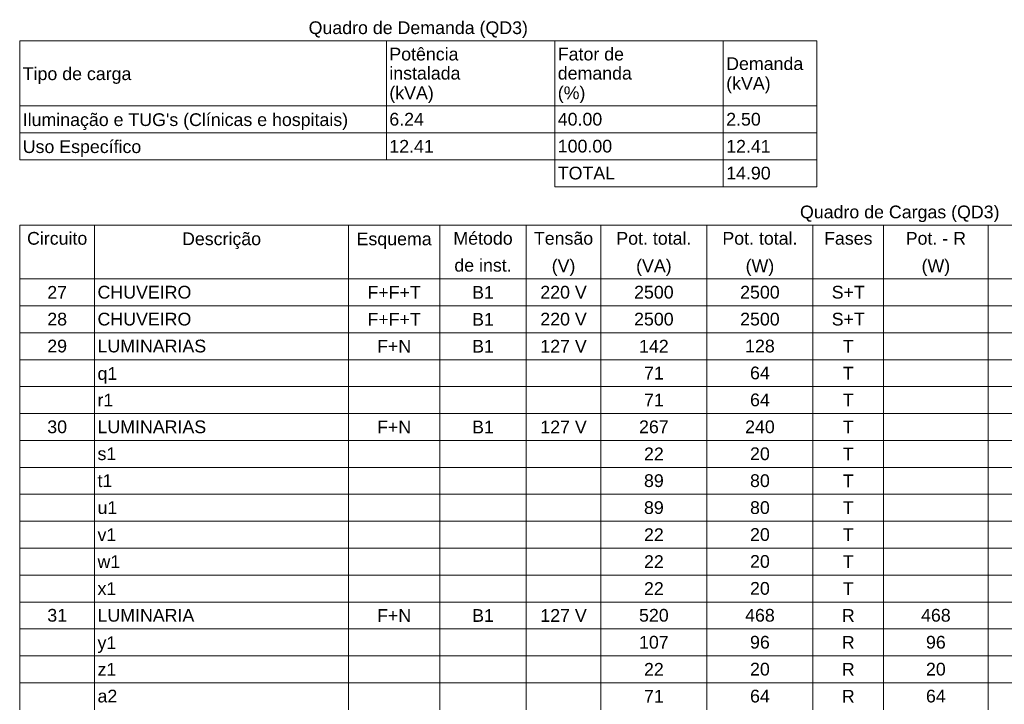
# Model space of a CAD drawing. Header units: feet. Extents: x -18 to 1038, y -110 to 48.
# Tile 16 of 199: x 33.19 to 41.71, y -39.31 to -33.4. Entities that reach past the tile are written whole.
import ezdxf

# ---------------------------------------------------------------- set-up
doc = ezdxf.new("R2010")
doc.units = ezdxf.units.FT
doc.header["$MEASUREMENT"] = 0
doc.layers.add('DI-Tabelas', color=7, linetype='Continuous', lineweight=5)
doc.styles.add('Arial', font='arial.ttf')

msp = doc.modelspace()

# ---------------------------------------------------------------- linework, layer by layer
at = {"layer": 'DI-Tabelas'}
for p, q in [((40.0854, -33.5773), (33.1959, -33.5773)), ((33.1959, -34.1399), (33.1959, -33.5773)), ((36.3654, -33.5773), (36.3654, -34.1399)), ((37.8216, -33.5773), (37.8216, -34.1399)), ((39.2776, -33.5773), (39.2776, -34.1399)), ((40.0854, -33.5773), (40.0854, -34.1399)), ((36.3654, -34.1399), (33.1959, -34.1399)), ((33.1959, -34.3725), (33.1959, -34.1399)), ((33.1959, -34.1399), (36.3654, -34.1399)), ((37.8216, -34.1399), (36.3654, -34.1399)), ((36.3654, -34.1399), (36.3654, -34.3725)), ((36.3654, -34.1399), (37.8216, -34.1399)), ((39.2776, -34.1399), (37.8216, -34.1399)), ((37.8216, -34.1399), (37.8216, -34.3725)), ((37.8216, -34.1399), (39.2776, -34.1399)), ((40.0854, -34.1399), (39.2776, -34.1399)), ((39.2776, -34.1399), (39.2776, -34.3725)), ((39.2776, -34.1399), (40.0854, -34.1399)), ((40.0854, -34.1399), (40.0854, -34.3725)), ((36.3654, -34.3725), (33.1959, -34.3725)), ((33.1959, -34.6051), (33.1959, -34.3725)), ((37.8216, -34.3725), (36.3654, -34.3725)), ((36.3654, -34.3725), (36.3654, -34.6051)), ((39.2776, -34.3725), (37.8216, -34.3725)), ((37.8216, -34.3725), (37.8216, -34.6051)), ((40.0854, -34.3725), (39.2776, -34.3725)), ((39.2776, -34.3725), (39.2776, -34.6051)), ((40.0854, -34.3725), (40.0854, -34.6051)), ((36.3654, -34.6051), (33.1959, -34.6051)), ((37.8216, -34.6051), (36.3654, -34.6051)), ((39.2776, -34.6051), (37.8216, -34.6051)), ((37.8216, -34.6051), (37.8216, -34.8377)), ((40.0854, -34.6051), (39.2776, -34.6051)), ((39.2776, -34.6051), (39.2776, -34.8377)), ((40.0854, -34.6051), (40.0854, -34.8377)), ((39.2776, -34.8377), (37.8216, -34.8377)), ((40.0854, -34.8377), (39.2776, -34.8377)), ((48.4115, -35.169), (33.1947, -35.169)), ((33.1947, -35.4016), (33.1947, -35.169)), ((33.8426, -35.169), (33.8426, -35.4016)), ((36.0372, -35.169), (36.0372, -35.4016)), ((36.8263, -35.169), (36.8263, -35.4016)), ((37.5742, -35.169), (37.5742, -35.4016)), ((38.2189, -35.169), (38.2189, -35.4016)), ((39.1358, -35.169), (39.1358, -35.4016)), ((40.0528, -35.169), (40.0528, -35.4016)), ((40.6633, -35.169), (40.6633, -35.4016)), ((41.5673, -35.169), (41.5673, -35.4016)), ((33.1947, -35.6342), (33.1947, -35.4016)), ((33.8426, -35.4016), (33.8426, -35.6342)), ((36.0372, -35.4016), (36.0372, -35.6342)), ((36.8263, -35.4016), (36.8263, -35.6342)), ((37.5742, -35.4016), (37.5742, -35.6342)), ((38.2189, -35.4016), (38.2189, -35.6342)), ((39.1358, -35.4016), (39.1358, -35.6342)), ((40.0528, -35.4016), (40.0528, -35.6342)), ((40.6633, -35.4016), (40.6633, -35.6342)), ((41.5673, -35.4016), (41.5673, -35.6342)), ((33.8426, -35.6342), (33.1947, -35.6342)), ((33.1947, -35.8668), (33.1947, -35.6342)), ((33.1947, -35.6342), (33.8426, -35.6342)), ((36.0372, -35.6342), (33.8426, -35.6342)), ((33.8426, -35.6342), (33.8426, -35.8668)), ((33.8426, -35.6342), (36.0372, -35.6342)), ((36.8263, -35.6342), (36.0372, -35.6342)), ((36.0372, -35.6342), (36.0372, -35.8668)), ((36.0372, -35.6342), (36.8263, -35.6342)), ((37.5742, -35.6342), (36.8263, -35.6342)), ((36.8263, -35.6342), (36.8263, -35.8668)), ((36.8263, -35.6342), (37.5742, -35.6342)), ((38.2189, -35.6342), (37.5742, -35.6342)), ((37.5742, -35.6342), (37.5742, -35.8668)), ((37.5742, -35.6342), (38.2189, -35.6342)), ((39.1358, -35.6342), (38.2189, -35.6342)), ((38.2189, -35.6342), (38.2189, -35.8668)), ((38.2189, -35.6342), (39.1358, -35.6342)), ((40.0528, -35.6342), (39.1358, -35.6342)), ((39.1358, -35.6342), (39.1358, -35.8668)), ((39.1358, -35.6342), (40.0528, -35.6342)), ((40.6633, -35.6342), (40.0528, -35.6342)), ((40.0528, -35.6342), (40.0528, -35.8668)), ((40.0528, -35.6342), (40.6633, -35.6342)), ((41.5673, -35.6342), (40.6633, -35.6342)), ((40.6633, -35.6342), (40.6633, -35.8668)), ((40.6633, -35.6342), (41.5673, -35.6342)), ((42.4619, -35.6342), (41.5673, -35.6342)), ((41.5673, -35.6342), (41.5673, -35.8668)), ((41.5673, -35.6342), (42.4619, -35.6342)), ((33.8426, -35.8668), (33.1947, -35.8668)), ((33.1947, -36.0994), (33.1947, -35.8668)), ((36.0372, -35.8668), (33.8426, -35.8668)), ((33.8426, -35.8668), (33.8426, -36.0994)), ((36.8263, -35.8668), (36.0372, -35.8668)), ((36.0372, -35.8668), (36.0372, -36.0994)), ((37.5742, -35.8668), (36.8263, -35.8668)), ((36.8263, -35.8668), (36.8263, -36.0994)), ((38.2189, -35.8668), (37.5742, -35.8668)), ((37.5742, -35.8668), (37.5742, -36.0994)), ((39.1358, -35.8668), (38.2189, -35.8668)), ((38.2189, -35.8668), (38.2189, -36.0994)), ((40.0528, -35.8668), (39.1358, -35.8668)), ((39.1358, -35.8668), (39.1358, -36.0994)), ((40.6633, -35.8668), (40.0528, -35.8668)), ((40.0528, -35.8668), (40.0528, -36.0994)), ((41.5673, -35.8668), (40.6633, -35.8668)), ((40.6633, -35.8668), (40.6633, -36.0994)), ((42.4619, -35.8668), (41.5673, -35.8668)), ((41.5673, -35.8668), (41.5673, -36.0994)), ((33.8426, -36.0994), (33.1947, -36.0994)), ((33.1947, -36.332), (33.1947, -36.0994)), ((36.0372, -36.0994), (33.8426, -36.0994)), ((33.8426, -36.0994), (33.8426, -36.332)), ((36.8263, -36.0994), (36.0372, -36.0994)), ((36.0372, -36.0994), (36.0372, -36.332)), ((37.5742, -36.0994), (36.8263, -36.0994)), ((36.8263, -36.0994), (36.8263, -36.332)), ((38.2189, -36.0994), (37.5742, -36.0994)), ((37.5742, -36.0994), (37.5742, -36.332)), ((39.1358, -36.0994), (38.2189, -36.0994)), ((38.2189, -36.0994), (38.2189, -36.332)), ((40.0528, -36.0994), (39.1358, -36.0994)), ((39.1358, -36.0994), (39.1358, -36.332)), ((40.6633, -36.0994), (40.0528, -36.0994)), ((40.0528, -36.0994), (40.0528, -36.332)), ((41.5673, -36.0994), (40.6633, -36.0994)), ((40.6633, -36.0994), (40.6633, -36.332)), ((42.4619, -36.0994), (41.5673, -36.0994)), ((41.5673, -36.0994), (41.5673, -36.332)), ((33.8426, -36.332), (33.1947, -36.332)), ((33.1947, -36.5646), (33.1947, -36.332)), ((36.0372, -36.332), (33.8426, -36.332)), ((33.8426, -36.332), (33.8426, -36.5646)), ((36.8263, -36.332), (36.0372, -36.332)), ((36.0372, -36.332), (36.0372, -36.5646)), ((37.5742, -36.332), (36.8263, -36.332)), ((36.8263, -36.332), (36.8263, -36.5646)), ((38.2189, -36.332), (37.5742, -36.332)), ((37.5742, -36.332), (37.5742, -36.5646)), ((39.1358, -36.332), (38.2189, -36.332)), ((38.2189, -36.332), (38.2189, -36.5646)), ((40.0528, -36.332), (39.1358, -36.332)), ((39.1358, -36.332), (39.1358, -36.5646)), ((40.6633, -36.332), (40.0528, -36.332)), ((40.0528, -36.332), (40.0528, -36.5646)), ((41.5673, -36.332), (40.6633, -36.332)), ((40.6633, -36.332), (40.6633, -36.5646)), ((42.4619, -36.332), (41.5673, -36.332)), ((41.5673, -36.332), (41.5673, -36.5646)), ((33.8426, -36.5646), (33.1947, -36.5646)), ((33.1947, -36.7972), (33.1947, -36.5646)), ((36.0372, -36.5646), (33.8426, -36.5646)), ((33.8426, -36.5646), (33.8426, -36.7972)), ((36.8263, -36.5646), (36.0372, -36.5646)), ((36.0372, -36.5646), (36.0372, -36.7972)), ((37.5742, -36.5646), (36.8263, -36.5646)), ((36.8263, -36.5646), (36.8263, -36.7972)), ((38.2189, -36.5646), (37.5742, -36.5646)), ((37.5742, -36.5646), (37.5742, -36.7972)), ((39.1358, -36.5646), (38.2189, -36.5646)), ((38.2189, -36.5646), (38.2189, -36.7972)), ((40.0528, -36.5646), (39.1358, -36.5646)), ((39.1358, -36.5646), (39.1358, -36.7972)), ((40.6633, -36.5646), (40.0528, -36.5646)), ((40.0528, -36.5646), (40.0528, -36.7972)), ((41.5673, -36.5646), (40.6633, -36.5646)), ((40.6633, -36.5646), (40.6633, -36.7972)), ((42.4619, -36.5646), (41.5673, -36.5646)), ((41.5673, -36.5646), (41.5673, -36.7972)), ((33.8426, -36.7972), (33.1947, -36.7972)), ((33.1947, -37.0298), (33.1947, -36.7972)), ((36.0372, -36.7972), (33.8426, -36.7972)), ((33.8426, -36.7972), (33.8426, -37.0298)), ((36.8263, -36.7972), (36.0372, -36.7972)), ((36.0372, -36.7972), (36.0372, -37.0298)), ((37.5742, -36.7972), (36.8263, -36.7972)), ((36.8263, -36.7972), (36.8263, -37.0298)), ((38.2189, -36.7972), (37.5742, -36.7972)), ((37.5742, -36.7972), (37.5742, -37.0298)), ((39.1358, -36.7972), (38.2189, -36.7972)), ((38.2189, -36.7972), (38.2189, -37.0298)), ((40.0528, -36.7972), (39.1358, -36.7972)), ((39.1358, -36.7972), (39.1358, -37.0298)), ((40.6633, -36.7972), (40.0528, -36.7972)), ((40.0528, -36.7972), (40.0528, -37.0298)), ((41.5673, -36.7972), (40.6633, -36.7972)), ((40.6633, -36.7972), (40.6633, -37.0298)), ((42.4619, -36.7972), (41.5673, -36.7972)), ((41.5673, -36.7972), (41.5673, -37.0298)), ((33.8426, -37.0298), (33.1947, -37.0298)), ((33.1947, -37.2624), (33.1947, -37.0298)), ((36.0372, -37.0298), (33.8426, -37.0298)), ((33.8426, -37.0298), (33.8426, -37.2624)), ((36.8263, -37.0298), (36.0372, -37.0298)), ((36.0372, -37.0298), (36.0372, -37.2624)), ((37.5742, -37.0298), (36.8263, -37.0298)), ((36.8263, -37.0298), (36.8263, -37.2624)), ((38.2189, -37.0298), (37.5742, -37.0298)), ((37.5742, -37.0298), (37.5742, -37.2624)), ((39.1358, -37.0298), (38.2189, -37.0298)), ((38.2189, -37.0298), (38.2189, -37.2624)), ((40.0528, -37.0298), (39.1358, -37.0298)), ((39.1358, -37.0298), (39.1358, -37.2624)), ((40.6633, -37.0298), (40.0528, -37.0298)), ((40.0528, -37.0298), (40.0528, -37.2624)), ((41.5673, -37.0298), (40.6633, -37.0298)), ((40.6633, -37.0298), (40.6633, -37.2624)), ((42.4619, -37.0298), (41.5673, -37.0298)), ((41.5673, -37.0298), (41.5673, -37.2624)), ((33.8426, -37.2624), (33.1947, -37.2624)), ((33.1947, -37.495), (33.1947, -37.2624)), ((36.0372, -37.2624), (33.8426, -37.2624)), ((33.8426, -37.2624), (33.8426, -37.495)), ((36.8263, -37.2624), (36.0372, -37.2624)), ((36.0372, -37.2624), (36.0372, -37.495)), ((37.5742, -37.2624), (36.8263, -37.2624)), ((36.8263, -37.2624), (36.8263, -37.495)), ((38.2189, -37.2624), (37.5742, -37.2624)), ((37.5742, -37.2624), (37.5742, -37.495)), ((39.1358, -37.2624), (38.2189, -37.2624)), ((38.2189, -37.2624), (38.2189, -37.495)), ((40.0528, -37.2624), (39.1358, -37.2624)), ((39.1358, -37.2624), (39.1358, -37.495)), ((40.6633, -37.2624), (40.0528, -37.2624)), ((40.0528, -37.2624), (40.0528, -37.495)), ((41.5673, -37.2624), (40.6633, -37.2624)), ((40.6633, -37.2624), (40.6633, -37.495)), ((42.4619, -37.2624), (41.5673, -37.2624)), ((41.5673, -37.2624), (41.5673, -37.495)), ((33.8426, -37.495), (33.1947, -37.495)), ((33.1947, -37.7276), (33.1947, -37.495)), ((36.0372, -37.495), (33.8426, -37.495)), ((33.8426, -37.495), (33.8426, -37.7276)), ((36.8263, -37.495), (36.0372, -37.495)), ((36.0372, -37.495), (36.0372, -37.7276)), ((37.5742, -37.495), (36.8263, -37.495)), ((36.8263, -37.495), (36.8263, -37.7276)), ((38.2189, -37.495), (37.5742, -37.495)), ((37.5742, -37.495), (37.5742, -37.7276)), ((39.1358, -37.495), (38.2189, -37.495)), ((38.2189, -37.495), (38.2189, -37.7276)), ((40.0528, -37.495), (39.1358, -37.495)), ((39.1358, -37.495), (39.1358, -37.7276)), ((40.6633, -37.495), (40.0528, -37.495)), ((40.0528, -37.495), (40.0528, -37.7276)), ((41.5673, -37.495), (40.6633, -37.495)), ((40.6633, -37.495), (40.6633, -37.7276)), ((42.4619, -37.495), (41.5673, -37.495)), ((41.5673, -37.495), (41.5673, -37.7276)), ((33.8426, -37.7276), (33.1947, -37.7276)), ((33.1947, -37.9602), (33.1947, -37.7276)), ((36.0372, -37.7276), (33.8426, -37.7276)), ((33.8426, -37.7276), (33.8426, -37.9602)), ((36.8263, -37.7276), (36.0372, -37.7276)), ((36.0372, -37.7276), (36.0372, -37.9602)), ((37.5742, -37.7276), (36.8263, -37.7276)), ((36.8263, -37.7276), (36.8263, -37.9602)), ((38.2189, -37.7276), (37.5742, -37.7276)), ((37.5742, -37.7276), (37.5742, -37.9602)), ((39.1358, -37.7276), (38.2189, -37.7276)), ((38.2189, -37.7276), (38.2189, -37.9602)), ((40.0528, -37.7276), (39.1358, -37.7276)), ((39.1358, -37.7276), (39.1358, -37.9602)), ((40.6633, -37.7276), (40.0528, -37.7276)), ((40.0528, -37.7276), (40.0528, -37.9602)), ((41.5673, -37.7276), (40.6633, -37.7276)), ((40.6633, -37.7276), (40.6633, -37.9602)), ((42.4619, -37.7276), (41.5673, -37.7276)), ((41.5673, -37.7276), (41.5673, -37.9602)), ((33.8426, -37.9602), (33.1947, -37.9602)), ((33.1947, -38.1928), (33.1947, -37.9602)), ((36.0372, -37.9602), (33.8426, -37.9602)), ((33.8426, -37.9602), (33.8426, -38.1928)), ((36.8263, -37.9602), (36.0372, -37.9602)), ((36.0372, -37.9602), (36.0372, -38.1928)), ((37.5742, -37.9602), (36.8263, -37.9602)), ((36.8263, -37.9602), (36.8263, -38.1928)), ((38.2189, -37.9602), (37.5742, -37.9602)), ((37.5742, -37.9602), (37.5742, -38.1928)), ((39.1358, -37.9602), (38.2189, -37.9602)), ((38.2189, -37.9602), (38.2189, -38.1928)), ((40.0528, -37.9602), (39.1358, -37.9602)), ((39.1358, -37.9602), (39.1358, -38.1928)), ((40.6633, -37.9602), (40.0528, -37.9602)), ((40.0528, -37.9602), (40.0528, -38.1928)), ((41.5673, -37.9602), (40.6633, -37.9602)), ((40.6633, -37.9602), (40.6633, -38.1928)), ((42.4619, -37.9602), (41.5673, -37.9602)), ((41.5673, -37.9602), (41.5673, -38.1928)), ((33.8426, -38.1928), (33.1947, -38.1928)), ((33.1947, -38.4254), (33.1947, -38.1928)), ((36.0372, -38.1928), (33.8426, -38.1928)), ((33.8426, -38.1928), (33.8426, -38.4254)), ((36.8263, -38.1928), (36.0372, -38.1928)), ((36.0372, -38.1928), (36.0372, -38.4254)), ((37.5742, -38.1928), (36.8263, -38.1928)), ((36.8263, -38.1928), (36.8263, -38.4254)), ((38.2189, -38.1928), (37.5742, -38.1928)), ((37.5742, -38.1928), (37.5742, -38.4254)), ((39.1358, -38.1928), (38.2189, -38.1928)), ((38.2189, -38.1928), (38.2189, -38.4254)), ((40.0528, -38.1928), (39.1358, -38.1928)), ((39.1358, -38.1928), (39.1358, -38.4254)), ((40.6633, -38.1928), (40.0528, -38.1928)), ((40.0528, -38.1928), (40.0528, -38.4254)), ((41.5673, -38.1928), (40.6633, -38.1928)), ((40.6633, -38.1928), (40.6633, -38.4254)), ((42.4619, -38.1928), (41.5673, -38.1928)), ((41.5673, -38.1928), (41.5673, -38.4254)), ((33.8426, -38.4254), (33.1947, -38.4254)), ((33.1947, -38.658), (33.1947, -38.4254)), ((36.0372, -38.4254), (33.8426, -38.4254)), ((33.8426, -38.4254), (33.8426, -38.658)), ((36.8263, -38.4254), (36.0372, -38.4254)), ((36.0372, -38.4254), (36.0372, -38.658)), ((37.5742, -38.4254), (36.8263, -38.4254)), ((36.8263, -38.4254), (36.8263, -38.658)), ((38.2189, -38.4254), (37.5742, -38.4254)), ((37.5742, -38.4254), (37.5742, -38.658)), ((39.1358, -38.4254), (38.2189, -38.4254)), ((38.2189, -38.4254), (38.2189, -38.658)), ((40.0528, -38.4254), (39.1358, -38.4254)), ((39.1358, -38.4254), (39.1358, -38.658)), ((40.6633, -38.4254), (40.0528, -38.4254)), ((40.0528, -38.4254), (40.0528, -38.658)), ((41.5673, -38.4254), (40.6633, -38.4254)), ((40.6633, -38.4254), (40.6633, -38.658)), ((42.4619, -38.4254), (41.5673, -38.4254)), ((41.5673, -38.4254), (41.5673, -38.658)), ((33.8426, -38.658), (33.1947, -38.658)), ((33.1947, -38.8906), (33.1947, -38.658)), ((36.0372, -38.658), (33.8426, -38.658)), ((33.8426, -38.658), (33.8426, -38.8906)), ((36.8263, -38.658), (36.0372, -38.658)), ((36.0372, -38.658), (36.0372, -38.8906)), ((37.5742, -38.658), (36.8263, -38.658)), ((36.8263, -38.658), (36.8263, -38.8906)), ((38.2189, -38.658), (37.5742, -38.658)), ((37.5742, -38.658), (37.5742, -38.8906)), ((39.1358, -38.658), (38.2189, -38.658)), ((38.2189, -38.658), (38.2189, -38.8906)), ((40.0528, -38.658), (39.1358, -38.658)), ((39.1358, -38.658), (39.1358, -38.8906)), ((40.6633, -38.658), (40.0528, -38.658)), ((40.0528, -38.658), (40.0528, -38.8906)), ((41.5673, -38.658), (40.6633, -38.658)), ((40.6633, -38.658), (40.6633, -38.8906)), ((42.4619, -38.658), (41.5673, -38.658)), ((41.5673, -38.658), (41.5673, -38.8906)), ((33.8426, -38.8906), (33.1947, -38.8906)), ((33.1947, -39.1232), (33.1947, -38.8906)), ((36.0372, -38.8906), (33.8426, -38.8906)), ((33.8426, -38.8906), (33.8426, -39.1232)), ((36.8263, -38.8906), (36.0372, -38.8906)), ((36.0372, -38.8906), (36.0372, -39.1232)), ((37.5742, -38.8906), (36.8263, -38.8906)), ((36.8263, -38.8906), (36.8263, -39.1232)), ((38.2189, -38.8906), (37.5742, -38.8906)), ((37.5742, -38.8906), (37.5742, -39.1232)), ((39.1358, -38.8906), (38.2189, -38.8906)), ((38.2189, -38.8906), (38.2189, -39.1232)), ((40.0528, -38.8906), (39.1358, -38.8906)), ((39.1358, -38.8906), (39.1358, -39.1232)), ((40.6633, -38.8906), (40.0528, -38.8906)), ((40.0528, -38.8906), (40.0528, -39.1232)), ((41.5673, -38.8906), (40.6633, -38.8906)), ((40.6633, -38.8906), (40.6633, -39.1232)), ((42.4619, -38.8906), (41.5673, -38.8906)), ((41.5673, -38.8906), (41.5673, -39.1232)), ((33.8426, -39.1232), (33.1947, -39.1232)), ((33.1947, -39.3558), (33.1947, -39.1232)), ((36.0372, -39.1232), (33.8426, -39.1232)), ((33.8426, -39.1232), (33.8426, -39.3558)), ((36.8263, -39.1232), (36.0372, -39.1232)), ((36.0372, -39.1232), (36.0372, -39.3558)), ((37.5742, -39.1232), (36.8263, -39.1232)), ((36.8263, -39.1232), (36.8263, -39.3558)), ((38.2189, -39.1232), (37.5742, -39.1232)), ((37.5742, -39.1232), (37.5742, -39.3558)), ((39.1358, -39.1232), (38.2189, -39.1232)), ((38.2189, -39.1232), (38.2189, -39.3558)), ((40.0528, -39.1232), (39.1358, -39.1232)), ((39.1358, -39.1232), (39.1358, -39.3558)), ((40.6633, -39.1232), (40.0528, -39.1232)), ((40.0528, -39.1232), (40.0528, -39.3558)), ((41.5673, -39.1232), (40.6633, -39.1232)), ((40.6633, -39.1232), (40.6633, -39.3558)), ((42.4619, -39.1232), (41.5673, -39.1232)), ((41.5673, -39.1232), (41.5673, -39.3558))]:
    msp.add_line(p, q, dxfattribs=at)

# ---------------------------------------------------------------- texts
at = {"layer": 'DI-Tabelas', "char_height": 0.11, "line_spacing_factor": 0.6, "style": 'Arial'}
for s, insert, width, attachment_point in [('Quadro de Demanda (QD3)', (36.6406, -33.5523), 3.791646, 8), ('Potência', (36.3904, -33.7486), 1.195915, 7), ('Fator de', (37.8466, -33.7486), 1.144268, 7), ('Demanda', (39.3026, -33.8311), 1.332409, 7), ('instalada', (36.3904, -33.9136), 1.229954, 7), ('demanda', (37.8466, -33.9136), 1.281265, 7), ('Tipo de carga', (33.2209, -33.9499), 1.878887, 7), ('(kVA)', (39.3026, -34.0324), 0.768491, 7), ('(kVA)', (36.3904, -34.1149), 0.768491, 7), ('(%)', (37.8466, -34.1149), 0.477896, 7), ("Iluminação e TUG's (Clínicas e hospitais)", (33.2209, -34.3475), 5.626433, 7), ('6.24', (36.3904, -34.3112), 0.597957, 7), ('40.00', (37.8466, -34.3112), 0.768826, 7), ('2.50', (39.3026, -34.3112), 0.597957, 7), ('Uso Específico', (33.2209, -34.5801), 2.049924, 7), ('12.41', (36.3904, -34.5438), 0.768826, 7), ('100.00', (37.8466, -34.5438), 0.939695, 7), ('12.41', (39.3026, -34.5438), 0.768826, 7), ('TOTAL', (37.8466, -34.7764), 0.990671, 7), ('14.90', (39.3026, -34.7764), 0.768826, 7), ('Quadro de Cargas (QD3)', (40.8031, -35.144), 3.449909, 8), ('Circuito', (33.5186, -35.3403), 1.041646, 8), ('Descrição', (34.9399, -35.3766), 1.366448, 8), ('Esquema', (36.4318, -35.3766), 1.298369, 8), ('Método', (37.2002, -35.3403), 1.024878, 8), ('Tensão', (37.8965, -35.3403), 1.025046, 8), ('Pot. total.', (38.6774, -35.3403), 1.298034, 8), ('Pot. total.', (39.5943, -35.3403), 1.298034, 8), ('Fases', (40.3581, -35.3403), 0.837073, 8), ('Pot. - R', (41.1153, -35.3403), 1.041646, 8), ('de inst.', (37.2002, -35.5729), 0.990671, 8), ('(V)', (37.8965, -35.6092), 0.409649, 8), ('(VA)', (38.6774, -35.6092), 0.614726, 8), ('(W)', (39.5943, -35.6092), 0.494665, 8), ('(W)', (41.1153, -35.6092), 0.494665, 8), ('27', (33.5186, -35.8055), 0.341738, 8), ('CHUVEIRO', (33.8676, -35.8055), 1.622668, 7), ('F+F+T', (36.4318, -35.8055), 0.922256, 8), ('B1', (37.2002, -35.8055), 0.375945, 8), ('220 V', (37.8965, -35.8055), 0.803034, 8), ('2500', (38.6774, -35.8055), 0.683476, 8), ('2500', (39.5943, -35.8055), 0.683476, 8), ('S+T', (40.3581, -35.8055), 0.572302, 8), ('28', (33.5186, -36.0381), 0.341738, 8), ('CHUVEIRO', (33.8676, -36.0381), 1.622668, 7), ('F+F+T', (36.4318, -36.0381), 0.922256, 8), ('B1', (37.2002, -36.0381), 0.375945, 8), ('220 V', (37.8965, -36.0381), 0.803034, 8), ('2500', (38.6774, -36.0381), 0.683476, 8), ('2500', (39.5943, -36.0381), 0.683476, 8), ('S+T', (40.3581, -36.0381), 0.572302, 8), ('29', (33.5186, -36.2707), 0.341738, 8), ('LUMINARIAS', (33.8676, -36.2707), 1.878887, 7), ('F+N', (36.4318, -36.2707), 0.589238, 8), ('B1', (37.2002, -36.2707), 0.375945, 8), ('127 V', (37.8965, -36.2707), 0.803034, 8), ('142', (38.6774, -36.2707), 0.512607, 8), ('128', (39.5943, -36.2707), 0.512607, 8), ('T', (40.3581, -36.2707), 0.187805, 8), ('q1', (33.8676, -36.5396), 0.341738, 7), ('71', (38.6774, -36.5033), 0.341738, 8), ('64', (39.5943, -36.5033), 0.341738, 8), ('T', (40.3581, -36.5033), 0.187805, 8), ('r1', (33.8676, -36.7359), 0.273155, 7), ('71', (38.6774, -36.7359), 0.341738, 8), ('64', (39.5943, -36.7359), 0.341738, 8), ('T', (40.3581, -36.7359), 0.187805, 8), ('30', (33.5186, -36.9685), 0.341738, 8), ('LUMINARIAS', (33.8676, -36.9685), 1.878887, 7), ('F+N', (36.4318, -36.9685), 0.589238, 8), ('B1', (37.2002, -36.9685), 0.375945, 8), ('127 V', (37.8965, -36.9685), 0.803034, 8), ('267', (38.6774, -36.9685), 0.512607, 8), ('240', (39.5943, -36.9685), 0.512607, 8), ('T', (40.3581, -36.9685), 0.187805, 8), ('s1', (33.8676, -37.2011), 0.324634, 7), ('22', (38.6774, -37.2011), 0.341738, 8), ('20', (39.5943, -37.2011), 0.341738, 8), ('T', (40.3581, -37.2011), 0.187805, 8), ('t1', (33.8676, -37.4337), 0.25622, 7), ('89', (38.6774, -37.4337), 0.341738, 8), ('80', (39.5943, -37.4337), 0.341738, 8), ('T', (40.3581, -37.4337), 0.187805, 8), ('u1', (33.8676, -37.6663), 0.341738, 7), ('89', (38.6774, -37.6663), 0.341738, 8), ('80', (39.5943, -37.6663), 0.341738, 8), ('T', (40.3581, -37.6663), 0.187805, 8), ('v1', (33.8676, -37.8989), 0.324634, 7), ('22', (38.6774, -37.8989), 0.341738, 8), ('20', (39.5943, -37.8989), 0.341738, 8), ('T', (40.3581, -37.8989), 0.187805, 8), ('w1', (33.8676, -38.1315), 0.392881, 7), ('22', (38.6774, -38.1315), 0.341738, 8), ('20', (39.5943, -38.1315), 0.341738, 8), ('T', (40.3581, -38.1315), 0.187805, 8), ('x1', (33.8676, -38.3641), 0.324634, 7), ('22', (38.6774, -38.3641), 0.341738, 8), ('20', (39.5943, -38.3641), 0.341738, 8), ('T', (40.3581, -38.3641), 0.187805, 8), ('31', (33.5186, -38.5967), 0.341738, 8), ('LUMINARIA', (33.8676, -38.5967), 1.673811, 7), ('F+N', (36.4318, -38.5967), 0.589238, 8), ('B1', (37.2002, -38.5967), 0.375945, 8), ('127 V', (37.8965, -38.5967), 0.803034, 8), ('520', (38.6774, -38.5967), 0.512607, 8), ('468', (39.5943, -38.5967), 0.512607, 8), ('R', (40.3581, -38.5967), 0.222012, 8), ('468', (41.1153, -38.5967), 0.512607, 8), ('y1', (33.8676, -38.8656), 0.324634, 7), ('107', (38.6774, -38.8293), 0.512607, 8), ('96', (39.5943, -38.8293), 0.341738, 8), ('R', (40.3581, -38.8293), 0.222012, 8), ('96', (41.1153, -38.8293), 0.341738, 8), ('z1', (33.8676, -39.0619), 0.324634, 7), ('22', (38.6774, -39.0619), 0.341738, 8), ('20', (39.5943, -39.0619), 0.341738, 8), ('R', (40.3581, -39.0619), 0.222012, 8), ('20', (41.1153, -39.0619), 0.341738, 8), ('a2', (33.8676, -39.2945), 0.341738, 7), ('71', (38.6774, -39.2945), 0.341738, 8), ('64', (39.5943, -39.2945), 0.341738, 8), ('R', (40.3581, -39.2945), 0.222012, 8), ('64', (41.1153, -39.2945), 0.341738, 8)]:
    msp.add_mtext(s, dxfattribs=dict(at, insert=insert, width=width, attachment_point=attachment_point))

doc.saveas('drawing.dxf')
